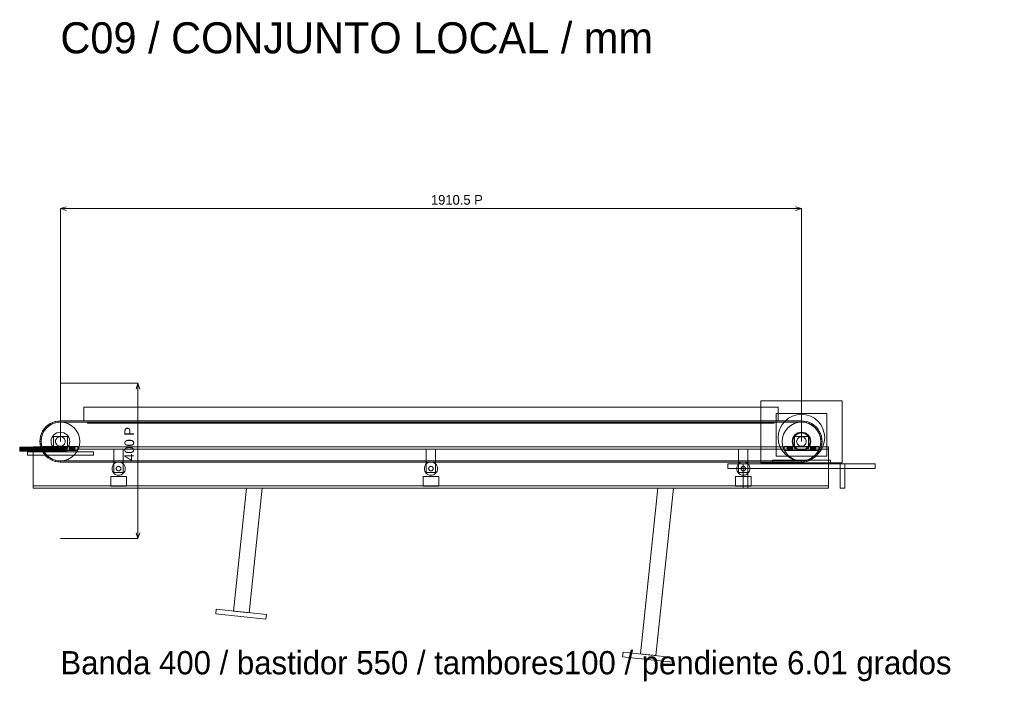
# Model space of a CAD drawing. Header units: millimetres. Extents: x -2233 to 61924, y -68080 to 6847.
# Tile 6 of 256: x -105 to 2433, y -52120 to -50413. Entities that reach past the tile are written whole.
import ezdxf

# ---------------------------------------------------------------- set-up
doc = ezdxf.new("R2010")
doc.units = ezdxf.units.MM
for name, color, linetype, lineweight in [('COTAS_P', 1, 'Continuous', 0), ('R27_C09_CONJUNTO', 7, 'Continuous', 0), ('TEXTOS', 4, 'Continuous', 0)]:
    doc.layers.add(name, color=color, linetype=linetype, lineweight=lineweight)
doc.dimstyles.new('R19_10', dxfattribs={"dimtxt": 25, "dimasz": 15, "dimexe": 15, "dimexo": 8, "dimgap": 10, "dimtad": 1, "dimtih": 1, "dimtoh": 1, "dimdsep": 46, "dimcen": 0.09, "dimadec": 0, "dimazin": 0, "dimtfac": 1, "dimtdec": 4, "dimtofl": 0, "dimtmove": 0, "dimatfit": 3, "dimfxl": 1, "dimtolj": 1, "dimtzin": 0, "dimarcsym": 0})

# ---------------------------------------------------------------- blocks, each defined once
blk = doc.blocks.new('DIM_R27_63')
at = {"layer": 'COTAS_P'}
for p, q in [((0, -50900), (15, -50895.5)), ((0, -51500), (0, -50900)), ((0, -50900), (1910.5, -50900)), ((0, -50900), (15, -50904.5)), ((1910.5, -50900), (1895.5, -50895.5)), ((1910.5, -50900), (1895.5, -50904.5)), ((1910.5, -51500), (1910.5, -50900))]:
    blk.add_line(p, q, dxfattribs=at)
blk.add_text('1910.5 P', height=25, dxfattribs=at).set_placement((955.2, -50890))
blk = doc.blocks.new('DIM_R27_64')
at = {"layer": 'COTAS_P'}
for p, q in [((0, -51350), (200, -51350)), ((200, -51350), (195.5, -51365)), ((200, -51750), (200, -51350)), ((200, -51350), (204.5, -51365)), ((0, -51750), (200, -51750)), ((200, -51750), (195.5, -51735)), ((200, -51750), (204.5, -51735))]:
    blk.add_line(p, q, dxfattribs=at)
blk.add_text('400 P', height=25, rotation=90, dxfattribs=at).set_placement((190, -51550))

msp = doc.modelspace()

# ---------------------------------------------------------------- linework, layer by layer
at = {"layer": 'R27_C09_CONJUNTO'}
for p, q in [((1805.497, -51395), (2015.497, -51395)), ((1805.497, -51395), (1805.497, -51555)), ((2015.497, -51555), (2015.497, -51395)), ((60, -51412), (1850.497, -51412)), ((60, -51412), (60, -51447)), ((1850.497, -51447), (1850.497, -51412)), ((-26.5, -51454.101), (-20.282, -51451.034)), ((-20.282, -51451.034), (-13.717, -51448.806)), ((-19.134, -51453.806), (-20.282, -51451.034)), ((-19.134, -51453.806), (-9.755, -51450.961)), ((-12.941, -51451.704), (-19.134, -51453.806)), ((-13.717, -51448.806), (-6.918, -51447.453)), ((-12.941, -51451.704), (-13.717, -51448.806)), ((-6.526, -51450.428), (-12.941, -51451.704)), ((-9.755, -51450.961), (0, -51450)), ((-6.918, -51447.453), (0, -51447)), ((-6.526, -51450.428), (-6.918, -51447.453)), ((0, -51450), (-6.526, -51450.428)), ((0, -51447), (1910.497, -51447)), ((1910.497, -51447), (0, -51447)), ((0, -51447), (0, -51450)), ((0, -51450), (0, -51447)), ((0, -51450), (1910.497, -51450)), ((1910.497, -51450), (0, -51450)), ((0, -51450), (9.755, -51450.961)), ((9.755, -51450.961), (19.134, -51453.806)), ((60, -51447), (1850.497, -51447)), ((70, -51450), (1840.497, -51450)), ((70, -51450), (70, -51453)), ((70, -51453), (1840.497, -51453)), ((1840.497, -51453), (1840.497, -51450)), ((1845.497, -51428), (1975.497, -51428)), ((1845.497, -51428), (1845.497, -51538)), ((1860.609, -51456.666), (1868.071, -51447.574)), ((1868.071, -51447.574), (1877.163, -51440.112)), ((1877.163, -51440.112), (1887.536, -51434.567)), ((1887.536, -51434.567), (1898.792, -51431.153)), ((1891.363, -51453.806), (1900.743, -51450.961)), ((1898.792, -51431.153), (1910.497, -51430)), ((1900.743, -51450.961), (1910.497, -51450)), ((1910.497, -51430), (1922.203, -51431.153)), ((1910.497, -51450), (1910.497, -51447)), ((1910.497, -51447), (1917.415, -51447.453)), ((1910.497, -51450), (1920.252, -51450.961)), ((1917.024, -51450.428), (1910.497, -51450)), ((1917.024, -51450.428), (1917.415, -51447.453)), ((1923.438, -51451.704), (1917.024, -51450.428)), ((1917.415, -51447.453), (1924.215, -51448.806)), ((1920.252, -51450.961), (1929.631, -51453.806)), ((1922.203, -51431.153), (1933.458, -51434.567)), ((1923.438, -51451.704), (1924.215, -51448.806)), ((1929.631, -51453.806), (1923.438, -51451.704)), ((1924.215, -51448.806), (1930.78, -51451.034)), ((1929.631, -51453.806), (1930.78, -51451.034)), ((1930.78, -51451.034), (1936.997, -51454.101)), ((1933.458, -51434.567), (1943.832, -51440.112)), ((1943.832, -51440.112), (1952.924, -51447.574)), ((1952.924, -51447.574), (1960.385, -51456.666)), ((1975.497, -51538), (1975.497, -51428)), ((-48.966, -51479.718), (-45.899, -51473.5)), ((-46.194, -51480.866), (-41.573, -51472.221)), ((-43.301, -51475), (-46.194, -51480.866)), ((-45.899, -51473.5), (-42.048, -51467.736)), ((-43.301, -51475), (-45.899, -51473.5)), ((-39.668, -51469.562), (-43.301, -51475)), ((-42.048, -51467.736), (-37.477, -51462.523)), ((-39.668, -51469.562), (-42.048, -51467.736)), ((-41.573, -51472.221), (-35.355, -51464.645)), ((-35.355, -51464.645), (-39.668, -51469.562)), ((-37.477, -51462.523), (-32.264, -51457.952)), ((-35.355, -51464.645), (-37.477, -51462.523)), ((-35.355, -51464.645), (-27.779, -51458.427)), ((-30.438, -51460.332), (-35.355, -51464.645)), ((-32.264, -51457.952), (-26.5, -51454.101)), ((-30.438, -51460.332), (-32.264, -51457.952)), ((-25, -51456.699), (-30.438, -51460.332)), ((-27.779, -51458.427), (-19.134, -51453.806)), ((-25, -51456.699), (-26.5, -51454.101)), ((-19.134, -51453.806), (-25, -51456.699)), ((-13.334, -51480.045), (-9.184, -51477.827)), ((-9.184, -51477.827), (-4.682, -51476.461)), ((-4.682, -51476.461), (0, -51476)), ((0, -51476), (-4.682, -51476.461)), ((0, -51476), (4.682, -51476.461)), ((4.682, -51476.461), (0, -51476)), ((4.682, -51476.461), (9.184, -51477.827)), ((9.184, -51477.827), (13.334, -51480.045)), ((19.134, -51453.806), (27.779, -51458.427)), ((27.779, -51458.427), (35.355, -51464.645)), ((35.355, -51464.645), (41.573, -51472.221)), ((41.573, -51472.221), (46.194, -51480.866)), ((1850.497, -51490), (1851.65, -51478.295)), ((1851.65, -51478.295), (1855.065, -51467.039)), ((1855.065, -51467.039), (1860.609, -51456.666)), ((1864.303, -51480.866), (1868.924, -51472.221)), ((1868.924, -51472.221), (1875.142, -51464.645)), ((1875.142, -51464.645), (1882.719, -51458.427)), ((1882.719, -51458.427), (1891.363, -51453.806)), ((1897.164, -51480.045), (1901.313, -51477.827)), ((1901.313, -51477.827), (1905.815, -51476.461)), ((1902.078, -51479.675), (1906.205, -51478.423)), ((1905.815, -51476.461), (1910.497, -51476)), ((1906.205, -51478.423), (1910.497, -51478)), ((1910.497, -51476), (1915.179, -51476.461)), ((1910.497, -51478), (1914.789, -51478.423)), ((1914.789, -51478.423), (1918.916, -51479.675)), ((1915.179, -51476.461), (1919.682, -51477.827)), ((1919.682, -51477.827), (1923.831, -51480.045)), ((1929.631, -51453.806), (1938.276, -51458.427)), ((1935.497, -51456.699), (1929.631, -51453.806)), ((1935.497, -51456.699), (1936.997, -51454.101)), ((1940.935, -51460.332), (1935.497, -51456.699)), ((1936.997, -51454.101), (1942.762, -51457.952)), ((1938.276, -51458.427), (1945.853, -51464.645)), ((1940.935, -51460.332), (1942.762, -51457.952)), ((1945.853, -51464.645), (1940.935, -51460.332)), ((1942.762, -51457.952), (1947.974, -51462.523)), ((1945.853, -51464.645), (1947.974, -51462.523)), ((1945.853, -51464.645), (1952.071, -51472.221)), ((1950.165, -51469.562), (1945.853, -51464.645)), ((1947.974, -51462.523), (1952.545, -51467.736)), ((1950.165, -51469.562), (1952.545, -51467.736)), ((1953.799, -51475), (1950.165, -51469.562)), ((1952.071, -51472.221), (1956.691, -51480.866)), ((1952.545, -51467.736), (1956.397, -51473.5)), ((1953.799, -51475), (1956.397, -51473.5)), ((1956.691, -51480.866), (1953.799, -51475)), ((1956.397, -51473.5), (1959.463, -51479.718)), ((1960.385, -51456.666), (1965.93, -51467.039)), ((1965.93, -51467.039), (1969.344, -51478.295)), ((1969.344, -51478.295), (1970.497, -51490)), ((-53, -51500), (-52.547, -51493.082)), ((-50, -51500), (-53, -51500)), ((-52.547, -51506.918), (-53, -51500)), ((-52.547, -51493.082), (-51.194, -51486.283)), ((-49.572, -51493.474), (-52.547, -51493.082)), ((-51.194, -51486.283), (-48.966, -51479.718)), ((-48.296, -51487.059), (-51.194, -51486.283)), ((-50, -51500), (-49.039, -51490.245)), ((-49.572, -51493.474), (-50, -51500)), ((-49.039, -51509.755), (-50, -51500)), ((-50, -51500), (-49.572, -51506.526)), ((-48.296, -51487.059), (-49.572, -51493.474)), ((-49.039, -51490.245), (-46.194, -51480.866)), ((-46.194, -51480.866), (-48.966, -51479.718)), ((-46.194, -51480.866), (-48.296, -51487.059)), ((-24, -51500), (-23.539, -51495.318)), ((-23.539, -51504.682), (-24, -51500)), ((-23.539, -51495.318), (-22.173, -51490.816)), ((-22.173, -51490.816), (-19.955, -51486.666)), ((-19.955, -51486.666), (-16.971, -51483.029)), ((-18, -51487), (18, -51487)), ((-18, -51487), (-18, -51513)), ((-16.971, -51483.029), (-13.334, -51480.045)), ((-12.5, -51500), (-12.26, -51497.561)), ((-12.26, -51502.439), (-12.5, -51500)), ((-12.26, -51497.561), (-11.548, -51495.216)), ((-11.548, -51504.784), (-12.26, -51502.439)), ((-11.548, -51495.216), (-10.393, -51493.055)), ((-10.393, -51493.055), (-8.839, -51491.161)), ((-8.839, -51491.161), (-6.945, -51489.607)), ((-6.945, -51489.607), (-4.784, -51488.452)), ((-4.784, -51488.452), (-2.439, -51487.74)), ((-2.439, -51487.74), (0, -51487.5)), ((0, -51487.5), (-2.439, -51487.74)), ((0, -51487.5), (2.439, -51487.74)), ((2.439, -51487.74), (0, -51487.5)), ((2.439, -51487.74), (4.784, -51488.452)), ((4.784, -51488.452), (6.945, -51489.607)), ((6.945, -51489.607), (8.839, -51491.161)), ((8.839, -51491.161), (10.393, -51493.055)), ((10.393, -51493.055), (11.548, -51495.216)), ((11.548, -51495.216), (12.26, -51497.561)), ((12.26, -51502.439), (11.548, -51504.784)), ((12.26, -51497.561), (12.5, -51500)), ((12.5, -51500), (12.26, -51502.439)), ((13.334, -51480.045), (16.971, -51483.029)), ((16.971, -51483.029), (19.955, -51486.666)), ((18, -51513), (18, -51487)), ((19.955, -51486.666), (22.173, -51490.816)), ((22.173, -51490.816), (23.539, -51495.318)), ((23.539, -51495.318), (24, -51500)), ((24, -51500), (23.539, -51504.682)), ((46.194, -51480.866), (49.039, -51490.245)), ((49.039, -51490.245), (50, -51500)), ((50, -51500), (49.039, -51509.755)), ((1851.65, -51501.705), (1850.497, -51490)), ((1855.065, -51512.961), (1851.65, -51501.705)), ((1860.497, -51500), (1861.458, -51490.245)), ((1861.458, -51509.755), (1860.497, -51500)), ((1861.458, -51490.245), (1864.303, -51480.866)), ((1886.497, -51500), (1886.958, -51495.318)), ((1886.958, -51504.682), (1886.497, -51500)), ((1886.958, -51495.318), (1888.324, -51490.816)), ((1888.324, -51490.816), (1890.542, -51486.666)), ((1888.497, -51500), (1888.92, -51495.708)), ((1888.92, -51504.292), (1888.497, -51500)), ((1888.92, -51495.708), (1890.172, -51491.581)), ((1890.172, -51491.581), (1892.205, -51487.777)), ((1890.542, -51486.666), (1893.527, -51483.029)), ((1892.205, -51487.777), (1894.941, -51484.444)), ((1892.497, -51487), (1928.497, -51487)), ((1892.497, -51487), (1892.497, -51513)), ((1893.527, -51483.029), (1897.164, -51480.045)), ((1894.941, -51484.444), (1898.275, -51481.708)), ((1897.997, -51500), (1898.238, -51497.561)), ((1898.238, -51502.439), (1897.997, -51500)), ((1898.238, -51497.561), (1898.949, -51495.216)), ((1898.949, -51504.784), (1898.238, -51502.439)), ((1898.275, -51481.708), (1902.078, -51479.675)), ((1898.949, -51495.216), (1900.104, -51493.055)), ((1900.104, -51493.055), (1901.658, -51491.161)), ((1901.658, -51491.161), (1903.553, -51489.607)), ((1903.553, -51489.607), (1905.714, -51488.452)), ((1905.714, -51488.452), (1908.059, -51487.74)), ((1908.059, -51487.74), (1910.497, -51487.5)), ((1910.497, -51487.5), (1912.936, -51487.74)), ((1912.936, -51487.74), (1915.281, -51488.452)), ((1915.281, -51488.452), (1917.442, -51489.607)), ((1917.442, -51489.607), (1919.336, -51491.161)), ((1918.916, -51479.675), (1922.72, -51481.708)), ((1919.336, -51491.161), (1920.891, -51493.055)), ((1920.891, -51493.055), (1922.046, -51495.216)), ((1922.046, -51495.216), (1922.757, -51497.561)), ((1922.757, -51502.439), (1922.046, -51504.784)), ((1922.72, -51481.708), (1926.054, -51484.444)), ((1922.757, -51497.561), (1922.997, -51500)), ((1922.997, -51500), (1922.757, -51502.439)), ((1923.831, -51480.045), (1927.468, -51483.029)), ((1926.054, -51484.444), (1928.79, -51487.777)), ((1927.468, -51483.029), (1930.453, -51486.666)), ((1928.497, -51513), (1928.497, -51487)), ((1928.79, -51487.777), (1930.823, -51491.581)), ((1930.453, -51486.666), (1932.67, -51490.816)), ((1930.823, -51491.581), (1932.075, -51495.708)), ((1932.075, -51495.708), (1932.497, -51500)), ((1932.497, -51500), (1932.075, -51504.292)), ((1932.67, -51490.816), (1934.036, -51495.318)), ((1934.036, -51495.318), (1934.497, -51500)), ((1934.497, -51500), (1934.036, -51504.682)), ((1956.691, -51480.866), (1959.463, -51479.718)), ((1956.691, -51480.866), (1959.537, -51490.245)), ((1958.794, -51487.059), (1956.691, -51480.866)), ((1958.794, -51487.059), (1961.691, -51486.283)), ((1960.07, -51493.474), (1958.794, -51487.059)), ((1959.463, -51479.718), (1961.691, -51486.283)), ((1959.537, -51490.245), (1960.497, -51500)), ((1960.497, -51500), (1959.537, -51509.755)), ((1960.07, -51493.474), (1963.044, -51493.082)), ((1960.497, -51500), (1960.07, -51493.474)), ((1960.07, -51506.526), (1960.497, -51500)), ((1960.497, -51500), (1963.497, -51500)), ((1961.691, -51486.283), (1963.044, -51493.082)), ((1963.044, -51493.082), (1963.497, -51500)), ((1963.497, -51500), (1963.044, -51506.918)), ((1969.344, -51501.705), (1965.93, -51512.961)), ((1970.497, -51490), (1969.344, -51501.705)), ((-105, -51515.096), (-105, -51515)), ((-105, -51515), (15, -51515)), ((-105, -51515.381), (-105, -51515.096)), ((-105, -51515.096), (15, -51515.096)), ((-105, -51515.843), (-105, -51515.381)), ((-105, -51515.381), (15, -51515.381)), ((-105, -51516.464), (-105, -51515.843)), ((-105, -51515.843), (15, -51515.843)), ((-105, -51517.222), (-105, -51516.464)), ((-105, -51516.464), (15, -51516.464)), ((-105, -51518.087), (-105, -51517.222)), ((-105, -51517.222), (15, -51517.222)), ((-105, -51519.025), (-105, -51518.087)), ((-105, -51518.087), (15, -51518.087)), ((-105, -51520), (-105, -51519.025)), ((-105, -51519.025), (15, -51519.025)), ((-105, -51520.975), (-105, -51520)), ((15, -51520), (-105, -51520)), ((-105, -51520.975), (-105, -51521.913)), ((-105, -51520.975), (15, -51520.975)), ((-105, -51521.913), (-105, -51522.778)), ((-105, -51521.913), (15, -51521.913)), ((-105, -51522.778), (-105, -51523.536)), ((-105, -51522.778), (15, -51522.778)), ((-105, -51523.536), (-105, -51524.157)), ((-105, -51523.536), (15, -51523.536)), ((-105, -51524.157), (-105, -51524.619)), ((-105, -51524.157), (15, -51524.157)), ((-105, -51524.619), (-105, -51524.904)), ((-105, -51524.619), (15, -51524.619)), ((-105, -51524.904), (-105, -51525)), ((-105, -51524.904), (15, -51524.904)), ((-105, -51525), (15, -51525)), ((-85, -51527), (85, -51527)), ((-85, -51527), (-85, -51535)), ((-70, -51514), (1980.497, -51514)), ((-70, -51514), (-70, -51620)), ((-70, -51514), (-70, -51520)), ((-70, -51520), (1980.497, -51520)), ((-49.572, -51506.526), (-52.547, -51506.918)), ((-51.194, -51513.717), (-52.547, -51506.918)), ((-48.296, -51512.941), (-51.194, -51513.717)), ((-48.966, -51520.282), (-51.194, -51513.717)), ((-49.572, -51506.526), (-48.296, -51512.941)), ((-46.194, -51519.134), (-49.039, -51509.755)), ((-46.194, -51519.134), (-48.966, -51520.282)), ((-45.899, -51526.5), (-48.966, -51520.282)), ((-48.296, -51512.941), (-46.194, -51519.134)), ((-41.573, -51527.779), (-46.194, -51519.134)), ((-46.194, -51519.134), (-43.301, -51525)), ((-43.301, -51525), (-45.899, -51526.5)), ((-42.048, -51532.264), (-45.899, -51526.5)), ((-45, -51513), (45, -51513)), ((-45, -51513), (-45, -51523)), ((-45, -51523), (45, -51523)), ((-43.301, -51525), (-39.668, -51530.438)), ((-35.355, -51535.355), (-41.573, -51527.779)), ((-37, -51513.077), (-37, -51513)), ((-37, -51513), (-23, -51513)), ((-37, -51513.304), (-37, -51513.077)), ((-37, -51513.077), (-23, -51513.077)), ((-37, -51513.674), (-37, -51513.304)), ((-37, -51513.304), (-23, -51513.304)), ((-37, -51514.172), (-37, -51513.674)), ((-37, -51513.674), (-23, -51513.674)), ((-37, -51514.778), (-37, -51514.172)), ((-37, -51514.172), (-23, -51514.172)), ((-37, -51515.469), (-37, -51514.778)), ((-37, -51514.778), (-23, -51514.778)), ((-37, -51516.22), (-37, -51515.469)), ((-37, -51515.469), (-23, -51515.469)), ((-37, -51517), (-37, -51516.22)), ((-37, -51516.22), (-23, -51516.22)), ((-37, -51517.78), (-37, -51517)), ((-23, -51517), (-37, -51517)), ((-37, -51517.78), (-37, -51518.531)), ((-37, -51517.78), (-23, -51517.78)), ((-37, -51518.531), (-37, -51519.222)), ((-37, -51518.531), (-23, -51518.531)), ((-37, -51519.222), (-37, -51519.828)), ((-37, -51519.222), (-23, -51519.222)), ((-37, -51519.828), (-37, -51520.326)), ((-37, -51519.828), (-23, -51519.828)), ((-37, -51520.326), (-37, -51520.696)), ((-37, -51520.326), (-23, -51520.326)), ((-37, -51520.696), (-37, -51520.923)), ((-37, -51520.696), (-23, -51520.696)), ((-37, -51520.923), (-37, -51521)), ((-37, -51520.923), (-23, -51520.923)), ((-37, -51521), (-23, -51521)), ((-22.173, -51509.184), (-23.539, -51504.682)), ((-23, -51513.077), (-23, -51513)), ((-23, -51513.304), (-23, -51513.077)), ((-23, -51513.674), (-23, -51513.304)), ((-23, -51514.172), (-23, -51513.674)), ((-23, -51514.778), (-23, -51514.172)), ((-23, -51515.469), (-23, -51514.778)), ((-23, -51516.22), (-23, -51515.469)), ((-23, -51517), (-23, -51516.22)), ((-23, -51517), (-23, -51517.78)), ((-23, -51517.78), (-23, -51518.531)), ((-23, -51518.531), (-23, -51519.222)), ((-23, -51519.222), (-23, -51519.828)), ((-23, -51519.828), (-23, -51520.326)), ((-23, -51520.326), (-23, -51520.696)), ((-23, -51520.696), (-23, -51520.923)), ((-23, -51520.923), (-23, -51521)), ((-19.955, -51513.334), (-22.173, -51509.184)), ((-16.971, -51516.971), (-19.955, -51513.334)), ((-18, -51513), (18, -51513)), ((-13.334, -51519.955), (-16.971, -51516.971)), ((-9.184, -51522.173), (-13.334, -51519.955)), ((-10.393, -51506.945), (-11.548, -51504.784)), ((-8.839, -51508.839), (-10.393, -51506.945)), ((-4.682, -51523.539), (-9.184, -51522.173)), ((-6.945, -51510.393), (-8.839, -51508.839)), ((-4.784, -51511.548), (-6.945, -51510.393)), ((-2.439, -51512.26), (-4.784, -51511.548)), ((0, -51524), (-4.682, -51523.539)), ((-4.682, -51523.539), (0, -51524)), ((0, -51512.5), (-2.439, -51512.26)), ((-2.439, -51512.26), (0, -51512.5)), ((2.439, -51512.26), (0, -51512.5)), ((0, -51512.5), (2.439, -51512.26)), ((4.682, -51523.539), (0, -51524)), ((0, -51524), (4.682, -51523.539)), ((4.784, -51511.548), (2.439, -51512.26)), ((9.184, -51522.173), (4.682, -51523.539)), ((6.945, -51510.393), (4.784, -51511.548)), ((8.839, -51508.839), (6.945, -51510.393)), ((10.393, -51506.945), (8.839, -51508.839)), ((13.334, -51519.955), (9.184, -51522.173)), ((11.548, -51504.784), (10.393, -51506.945)), ((16.971, -51516.971), (13.334, -51519.955)), ((15, -51515.096), (15, -51515)), ((15, -51515.381), (15, -51515.096)), ((15, -51515.843), (15, -51515.381)), ((15, -51516.464), (15, -51515.843)), ((15, -51517.222), (15, -51516.464)), ((15, -51518.087), (15, -51517.222)), ((15, -51519.025), (15, -51518.087)), ((15, -51520), (15, -51519.025)), ((15, -51520), (15, -51520.975)), ((15, -51520.975), (15, -51521.913)), ((15, -51521.913), (15, -51522.778)), ((15, -51522.778), (15, -51523.536)), ((15, -51523.536), (15, -51524.157)), ((15, -51524.157), (15, -51524.619)), ((15, -51524.619), (15, -51524.904)), ((15, -51524.904), (15, -51525)), ((19.955, -51513.334), (16.971, -51516.971)), ((22.173, -51509.184), (19.955, -51513.334)), ((23.539, -51504.682), (22.173, -51509.184)), ((23, -51513.077), (23, -51513)), ((23, -51513), (37, -51513)), ((23, -51513.304), (23, -51513.077)), ((23, -51513.077), (37, -51513.077)), ((23, -51513.674), (23, -51513.304)), ((23, -51513.304), (37, -51513.304)), ((23, -51514.172), (23, -51513.674)), ((23, -51513.674), (37, -51513.674)), ((23, -51514.778), (23, -51514.172)), ((23, -51514.172), (37, -51514.172)), ((23, -51515.469), (23, -51514.778)), ((23, -51514.778), (37, -51514.778)), ((23, -51516.22), (23, -51515.469)), ((23, -51515.469), (37, -51515.469)), ((23, -51517), (23, -51516.22)), ((23, -51516.22), (37, -51516.22)), ((23, -51517.78), (23, -51517)), ((37, -51517), (23, -51517)), ((23, -51517.78), (23, -51518.531)), ((23, -51517.78), (37, -51517.78)), ((23, -51518.531), (23, -51519.222)), ((23, -51518.531), (37, -51518.531)), ((23, -51519.222), (23, -51519.828)), ((23, -51519.222), (37, -51519.222)), ((23, -51519.828), (23, -51520.326)), ((23, -51519.828), (37, -51519.828)), ((23, -51520.326), (23, -51520.696)), ((23, -51520.326), (37, -51520.326)), ((23, -51520.696), (23, -51520.923)), ((23, -51520.696), (37, -51520.696)), ((23, -51520.923), (23, -51521)), ((23, -51520.923), (37, -51520.923)), ((23, -51521), (37, -51521)), ((41.573, -51527.779), (35.355, -51535.355)), ((37, -51513.077), (37, -51513)), ((37, -51513.304), (37, -51513.077)), ((37, -51513.674), (37, -51513.304)), ((37, -51514.172), (37, -51513.674)), ((37, -51514.778), (37, -51514.172)), ((37, -51515.469), (37, -51514.778)), ((37, -51516.22), (37, -51515.469)), ((37, -51517), (37, -51516.22)), ((37, -51517), (37, -51517.78)), ((37, -51517.78), (37, -51518.531)), ((37, -51518.531), (37, -51519.222)), ((37, -51519.222), (37, -51519.828)), ((37, -51519.828), (37, -51520.326)), ((37, -51520.326), (37, -51520.696)), ((37, -51520.696), (37, -51520.923)), ((37, -51520.923), (37, -51521)), ((46.194, -51519.134), (41.573, -51527.779)), ((45, -51523), (45, -51513)), ((49.039, -51509.755), (46.194, -51519.134)), ((85, -51535), (85, -51527)), ((138, -51520), (162, -51520)), ((138, -51520), (138, -51580)), ((162, -51580), (162, -51520)), ((943.249, -51520), (967.249, -51520)), ((943.249, -51520), (943.249, -51580)), ((967.249, -51580), (967.249, -51520)), ((1748.497, -51520), (1772.497, -51520)), ((1748.497, -51520), (1748.497, -51580)), ((1772.497, -51580), (1772.497, -51520)), ((1860.609, -51523.334), (1855.065, -51512.961)), ((1868.071, -51532.426), (1860.609, -51523.334)), ((1864.303, -51519.134), (1861.458, -51509.755)), ((1868.924, -51527.779), (1864.303, -51519.134)), ((1865.497, -51513), (1955.497, -51513)), ((1865.497, -51513), (1865.497, -51523)), ((1865.497, -51523), (1955.497, -51523)), ((1875.142, -51535.355), (1868.924, -51527.779)), ((1873.497, -51513.077), (1873.497, -51513)), ((1873.497, -51513), (1887.497, -51513)), ((1873.497, -51513.304), (1873.497, -51513.077)), ((1873.497, -51513.077), (1887.497, -51513.077)), ((1873.497, -51513.674), (1873.497, -51513.304)), ((1873.497, -51513.304), (1887.497, -51513.304)), ((1873.497, -51514.172), (1873.497, -51513.674)), ((1873.497, -51513.674), (1887.497, -51513.674)), ((1873.497, -51514.778), (1873.497, -51514.172)), ((1873.497, -51514.172), (1887.497, -51514.172)), ((1873.497, -51515.469), (1873.497, -51514.778)), ((1873.497, -51514.778), (1887.497, -51514.778)), ((1873.497, -51516.22), (1873.497, -51515.469)), ((1873.497, -51515.469), (1887.497, -51515.469)), ((1873.497, -51517), (1873.497, -51516.22)), ((1873.497, -51516.22), (1887.497, -51516.22)), ((1873.497, -51517.78), (1873.497, -51517)), ((1887.497, -51517), (1873.497, -51517)), ((1873.497, -51517.78), (1873.497, -51518.531)), ((1873.497, -51517.78), (1887.497, -51517.78)), ((1873.497, -51518.531), (1873.497, -51519.222)), ((1873.497, -51518.531), (1887.497, -51518.531)), ((1873.497, -51519.222), (1873.497, -51519.828)), ((1873.497, -51519.222), (1887.497, -51519.222)), ((1873.497, -51519.828), (1873.497, -51520.326)), ((1873.497, -51519.828), (1887.497, -51519.828)), ((1873.497, -51520.326), (1873.497, -51520.696)), ((1873.497, -51520.326), (1887.497, -51520.326)), ((1873.497, -51520.696), (1873.497, -51520.923)), ((1873.497, -51520.696), (1887.497, -51520.696)), ((1873.497, -51520.923), (1873.497, -51521)), ((1873.497, -51520.923), (1887.497, -51520.923)), ((1873.497, -51521), (1887.497, -51521)), ((1888.324, -51509.184), (1886.958, -51504.682)), ((1887.497, -51513.077), (1887.497, -51513)), ((1887.497, -51513.304), (1887.497, -51513.077)), ((1887.497, -51513.674), (1887.497, -51513.304)), ((1887.497, -51514.172), (1887.497, -51513.674)), ((1887.497, -51514.778), (1887.497, -51514.172)), ((1887.497, -51515.469), (1887.497, -51514.778)), ((1887.497, -51516.22), (1887.497, -51515.469)), ((1887.497, -51517), (1887.497, -51516.22)), ((1887.497, -51517), (1887.497, -51517.78)), ((1887.497, -51517.78), (1887.497, -51518.531)), ((1887.497, -51518.531), (1887.497, -51519.222)), ((1887.497, -51519.222), (1887.497, -51519.828)), ((1887.497, -51519.828), (1887.497, -51520.326)), ((1887.497, -51520.326), (1887.497, -51520.696)), ((1887.497, -51520.696), (1887.497, -51520.923)), ((1887.497, -51520.923), (1887.497, -51521)), ((1890.542, -51513.334), (1888.324, -51509.184)), ((1890.172, -51508.419), (1888.92, -51504.292)), ((1892.205, -51512.223), (1890.172, -51508.419)), ((1893.527, -51516.971), (1890.542, -51513.334)), ((1894.941, -51515.556), (1892.205, -51512.223)), ((1892.497, -51513), (1928.497, -51513)), ((1897.164, -51519.955), (1893.527, -51516.971)), ((1898.275, -51518.292), (1894.941, -51515.556)), ((1901.313, -51522.173), (1897.164, -51519.955)), ((1902.078, -51520.325), (1898.275, -51518.292)), ((1900.104, -51506.945), (1898.949, -51504.784)), ((1901.658, -51508.839), (1900.104, -51506.945)), ((1905.815, -51523.539), (1901.313, -51522.173)), ((1903.553, -51510.393), (1901.658, -51508.839)), ((1906.205, -51521.577), (1902.078, -51520.325)), ((1905.714, -51511.548), (1903.553, -51510.393)), ((1908.059, -51512.26), (1905.714, -51511.548)), ((1910.497, -51524), (1905.815, -51523.539)), ((1910.497, -51522), (1906.205, -51521.577)), ((1910.497, -51512.5), (1908.059, -51512.26)), ((1912.936, -51512.26), (1910.497, -51512.5)), ((1914.789, -51521.577), (1910.497, -51522)), ((1915.179, -51523.539), (1910.497, -51524)), ((1915.281, -51511.548), (1912.936, -51512.26)), ((1918.916, -51520.325), (1914.789, -51521.577)), ((1919.682, -51522.173), (1915.179, -51523.539)), ((1917.442, -51510.393), (1915.281, -51511.548)), ((1919.336, -51508.839), (1917.442, -51510.393)), ((1922.72, -51518.292), (1918.916, -51520.325)), ((1920.891, -51506.945), (1919.336, -51508.839)), ((1923.831, -51519.955), (1919.682, -51522.173)), ((1922.046, -51504.784), (1920.891, -51506.945)), ((1926.054, -51515.556), (1922.72, -51518.292)), ((1927.468, -51516.971), (1923.831, -51519.955)), ((1928.79, -51512.223), (1926.054, -51515.556)), ((1930.453, -51513.334), (1927.468, -51516.971)), ((1930.823, -51508.419), (1928.79, -51512.223)), ((1932.67, -51509.184), (1930.453, -51513.334)), ((1932.075, -51504.292), (1930.823, -51508.419)), ((1934.036, -51504.682), (1932.67, -51509.184)), ((1933.497, -51513.077), (1933.497, -51513)), ((1933.497, -51513), (1947.497, -51513)), ((1933.497, -51513.304), (1933.497, -51513.077)), ((1933.497, -51513.077), (1947.497, -51513.077)), ((1933.497, -51513.674), (1933.497, -51513.304)), ((1933.497, -51513.304), (1947.497, -51513.304)), ((1933.497, -51514.172), (1933.497, -51513.674)), ((1933.497, -51513.674), (1947.497, -51513.674)), ((1933.497, -51514.778), (1933.497, -51514.172)), ((1933.497, -51514.172), (1947.497, -51514.172)), ((1933.497, -51515.469), (1933.497, -51514.778)), ((1933.497, -51514.778), (1947.497, -51514.778)), ((1933.497, -51516.22), (1933.497, -51515.469)), ((1933.497, -51515.469), (1947.497, -51515.469)), ((1933.497, -51517), (1933.497, -51516.22)), ((1933.497, -51516.22), (1947.497, -51516.22)), ((1933.497, -51517.78), (1933.497, -51517)), ((1947.497, -51517), (1933.497, -51517)), ((1933.497, -51517.78), (1933.497, -51518.531)), ((1933.497, -51517.78), (1947.497, -51517.78)), ((1933.497, -51518.531), (1933.497, -51519.222)), ((1933.497, -51518.531), (1947.497, -51518.531)), ((1933.497, -51519.222), (1933.497, -51519.828)), ((1933.497, -51519.222), (1947.497, -51519.222)), ((1933.497, -51519.828), (1933.497, -51520.326)), ((1933.497, -51519.828), (1947.497, -51519.828)), ((1933.497, -51520.326), (1933.497, -51520.696)), ((1933.497, -51520.326), (1947.497, -51520.326)), ((1933.497, -51520.696), (1933.497, -51520.923)), ((1933.497, -51520.696), (1947.497, -51520.696)), ((1933.497, -51520.923), (1933.497, -51521)), ((1933.497, -51520.923), (1947.497, -51520.923)), ((1933.497, -51521), (1947.497, -51521)), ((1952.071, -51527.779), (1945.853, -51535.355)), ((1947.497, -51513.077), (1947.497, -51513)), ((1947.497, -51513.304), (1947.497, -51513.077)), ((1947.497, -51513.674), (1947.497, -51513.304)), ((1947.497, -51514.172), (1947.497, -51513.674)), ((1947.497, -51514.778), (1947.497, -51514.172)), ((1947.497, -51515.469), (1947.497, -51514.778)), ((1947.497, -51516.22), (1947.497, -51515.469)), ((1947.497, -51517), (1947.497, -51516.22)), ((1947.497, -51517), (1947.497, -51517.78)), ((1947.497, -51517.78), (1947.497, -51518.531)), ((1947.497, -51518.531), (1947.497, -51519.222)), ((1947.497, -51519.222), (1947.497, -51519.828)), ((1947.497, -51519.828), (1947.497, -51520.326)), ((1947.497, -51520.326), (1947.497, -51520.696)), ((1947.497, -51520.696), (1947.497, -51520.923)), ((1947.497, -51520.923), (1947.497, -51521)), ((1950.165, -51530.438), (1953.799, -51525)), ((1956.691, -51519.134), (1952.071, -51527.779)), ((1956.397, -51526.5), (1952.545, -51532.264)), ((1960.385, -51523.334), (1952.924, -51532.426)), ((1953.799, -51525), (1956.691, -51519.134)), ((1953.799, -51525), (1956.397, -51526.5)), ((1955.497, -51523), (1955.497, -51513)), ((1959.463, -51520.282), (1956.397, -51526.5)), ((1959.537, -51509.755), (1956.691, -51519.134)), ((1956.691, -51519.134), (1958.794, -51512.941)), ((1956.691, -51519.134), (1959.463, -51520.282)), ((1958.794, -51512.941), (1960.07, -51506.526)), ((1958.794, -51512.941), (1961.691, -51513.717)), ((1961.691, -51513.717), (1959.463, -51520.282)), ((1960.07, -51506.526), (1963.044, -51506.918)), ((1965.93, -51512.961), (1960.385, -51523.334)), ((1963.044, -51506.918), (1961.691, -51513.717)), ((1980.497, -51620), (1980.497, -51514)), ((1980.497, -51520), (1980.497, -51514)), ((-85, -51535), (85, -51535)), ((-39.668, -51530.438), (-42.048, -51532.264)), ((-37.477, -51537.477), (-42.048, -51532.264)), ((-39.668, -51530.438), (-35.355, -51535.355)), ((-35.355, -51535.355), (-37.477, -51537.477)), ((-32.264, -51542.048), (-37.477, -51537.477)), ((-27.779, -51541.573), (-35.355, -51535.355)), ((-35.355, -51535.355), (-30.438, -51539.668)), ((-30.438, -51539.668), (-32.264, -51542.048)), ((-26.5, -51545.899), (-32.264, -51542.048)), ((-30.438, -51539.668), (-25, -51543.301)), ((-19.134, -51546.194), (-27.779, -51541.573)), ((-25, -51543.301), (-26.5, -51545.899)), ((-20.282, -51548.966), (-26.5, -51545.899)), ((-25, -51543.301), (-19.134, -51546.194)), ((-19.134, -51546.194), (-20.282, -51548.966)), ((-13.717, -51551.194), (-20.282, -51548.966)), ((-9.755, -51549.039), (-19.134, -51546.194)), ((-19.134, -51546.194), (-12.941, -51548.296)), ((-12.941, -51548.296), (-13.717, -51551.194)), ((-6.918, -51552.547), (-13.717, -51551.194)), ((-12.941, -51548.296), (-6.526, -51549.572)), ((0, -51550), (-9.755, -51549.039)), ((-6.526, -51549.572), (-6.918, -51552.547)), ((0, -51553), (-6.918, -51552.547)), ((-6.526, -51549.572), (0, -51550)), ((9.755, -51549.039), (0, -51550)), ((0, -51550), (1910.497, -51550)), ((1910.497, -51550), (0, -51550)), ((0, -51550), (0, -51553)), ((0, -51553), (0, -51550)), ((0, -51553), (1910.497, -51553)), ((1910.497, -51553), (0, -51553)), ((19.134, -51546.194), (9.755, -51549.039)), ((27.779, -51541.573), (19.134, -51546.194)), ((35.355, -51535.355), (27.779, -51541.573)), ((140.555, -51555.865), (143.494, -51554.294)), ((143.494, -51554.294), (146.683, -51553.327)), ((146.683, -51553.327), (150, -51553)), ((150, -51553), (153.317, -51553.327)), ((153.317, -51553.327), (156.506, -51554.294)), ((156.506, -51554.294), (159.445, -51555.865)), ((945.804, -51555.865), (948.743, -51554.294)), ((948.743, -51554.294), (951.932, -51553.327)), ((951.932, -51553.327), (955.249, -51553)), ((955.249, -51553), (958.565, -51553.327)), ((958.565, -51553.327), (961.754, -51554.294)), ((961.754, -51554.294), (964.693, -51555.865)), ((1751.053, -51555.865), (1753.992, -51554.294)), ((1753.992, -51554.294), (1757.181, -51553.327)), ((1757.181, -51553.327), (1760.497, -51553)), ((1760.497, -51553), (1763.814, -51553.327)), ((1763.814, -51553.327), (1767.003, -51554.294)), ((1767.003, -51554.294), (1769.942, -51555.865)), ((1835.497, -51548), (1985.497, -51548)), ((1835.497, -51548), (1835.497, -51558)), ((1845.497, -51538), (1975.497, -51538)), ((1877.163, -51539.888), (1868.071, -51532.426)), ((1882.719, -51541.573), (1875.142, -51535.355)), ((1887.536, -51545.433), (1877.163, -51539.888)), ((1891.363, -51546.194), (1882.719, -51541.573)), ((1898.792, -51548.847), (1887.536, -51545.433)), ((1900.743, -51549.039), (1891.363, -51546.194)), ((1910.497, -51550), (1898.792, -51548.847)), ((1910.497, -51550), (1900.743, -51549.039)), ((1922.203, -51548.847), (1910.497, -51550)), ((1920.252, -51549.039), (1910.497, -51550)), ((1910.497, -51550), (1917.024, -51549.572)), ((1910.497, -51553), (1910.497, -51550)), ((1917.415, -51552.547), (1910.497, -51553)), ((1917.024, -51549.572), (1923.438, -51548.296)), ((1917.024, -51549.572), (1917.415, -51552.547)), ((1924.215, -51551.194), (1917.415, -51552.547)), ((1929.631, -51546.194), (1920.252, -51549.039)), ((1933.458, -51545.433), (1922.203, -51548.847)), ((1923.438, -51548.296), (1929.631, -51546.194)), ((1923.438, -51548.296), (1924.215, -51551.194)), ((1930.78, -51548.966), (1924.215, -51551.194)), ((1938.276, -51541.573), (1929.631, -51546.194)), ((1929.631, -51546.194), (1935.497, -51543.301)), ((1929.631, -51546.194), (1930.78, -51548.966)), ((1936.997, -51545.899), (1930.78, -51548.966)), ((1943.832, -51539.888), (1933.458, -51545.433)), ((1935.497, -51543.301), (1940.935, -51539.668)), ((1935.497, -51543.301), (1936.997, -51545.899)), ((1942.762, -51542.048), (1936.997, -51545.899)), ((1945.853, -51535.355), (1938.276, -51541.573)), ((1940.935, -51539.668), (1945.853, -51535.355)), ((1940.935, -51539.668), (1942.762, -51542.048)), ((1947.974, -51537.477), (1942.762, -51542.048)), ((1952.924, -51532.426), (1943.832, -51539.888)), ((1945.853, -51535.355), (1950.165, -51530.438)), ((1945.853, -51535.355), (1947.974, -51537.477)), ((1952.545, -51532.264), (1947.974, -51537.477)), ((1950.165, -51530.438), (1952.545, -51532.264)), ((1985.497, -51558), (1985.497, -51548)), ((133, -51570), (133.327, -51566.683)), ((133.327, -51573.317), (133, -51570)), ((133.327, -51566.683), (134.294, -51563.494)), ((134.294, -51576.506), (133.327, -51573.317)), ((134.294, -51563.494), (135.865, -51560.555)), ((135.865, -51579.445), (134.294, -51576.506)), ((135.865, -51560.555), (137.979, -51557.979)), ((137.979, -51582.021), (135.865, -51579.445)), ((137.979, -51557.979), (140.555, -51555.865)), ((138, -51580), (162, -51580)), ((144, -51570), (144.115, -51568.829)), ((144.115, -51571.171), (144, -51570)), ((144.115, -51568.829), (144.457, -51567.704)), ((144.457, -51572.296), (144.115, -51571.171)), ((144.457, -51567.704), (145.011, -51566.667)), ((145.011, -51573.333), (144.457, -51572.296)), ((145.011, -51566.667), (145.757, -51565.757)), ((145.757, -51574.243), (145.011, -51573.333)), ((145.757, -51565.757), (146.667, -51565.011)), ((146.667, -51574.989), (145.757, -51574.243)), ((146.667, -51565.011), (147.704, -51564.457)), ((147.704, -51575.543), (146.667, -51574.989)), ((147.704, -51564.457), (148.829, -51564.115)), ((148.829, -51575.885), (147.704, -51575.543)), ((148.829, -51564.115), (150, -51564)), ((150, -51576), (148.829, -51575.885)), ((150, -51564), (151.171, -51564.115)), ((151.171, -51575.885), (150, -51576)), ((151.171, -51564.115), (152.296, -51564.457)), ((152.296, -51575.543), (151.171, -51575.885)), ((152.296, -51564.457), (153.333, -51565.011)), ((153.333, -51574.989), (152.296, -51575.543)), ((153.333, -51565.011), (154.243, -51565.757)), ((154.243, -51574.243), (153.333, -51574.989)), ((154.243, -51565.757), (154.989, -51566.667)), ((154.989, -51573.333), (154.243, -51574.243)), ((154.989, -51566.667), (155.543, -51567.704)), ((155.543, -51572.296), (154.989, -51573.333)), ((155.543, -51567.704), (155.885, -51568.829)), ((155.885, -51571.171), (155.543, -51572.296)), ((155.885, -51568.829), (156, -51570)), ((156, -51570), (155.885, -51571.171)), ((159.445, -51555.865), (162.021, -51557.979)), ((162.021, -51557.979), (164.135, -51560.555)), ((164.135, -51579.445), (162.021, -51582.021)), ((164.135, -51560.555), (165.706, -51563.494)), ((165.706, -51576.506), (164.135, -51579.445)), ((165.706, -51563.494), (166.673, -51566.683)), ((166.673, -51573.317), (165.706, -51576.506)), ((166.673, -51566.683), (167, -51570)), ((167, -51570), (166.673, -51573.317)), ((938.249, -51570), (938.575, -51566.683)), ((938.575, -51573.317), (938.249, -51570)), ((938.575, -51566.683), (939.543, -51563.494)), ((939.543, -51576.506), (938.575, -51573.317)), ((939.543, -51563.494), (941.114, -51560.555)), ((941.114, -51579.445), (939.543, -51576.506)), ((941.114, -51560.555), (943.228, -51557.979)), ((943.228, -51582.021), (941.114, -51579.445)), ((943.228, -51557.979), (945.804, -51555.865)), ((943.249, -51580), (967.249, -51580)), ((949.249, -51570), (949.364, -51568.829)), ((949.364, -51571.171), (949.249, -51570)), ((949.364, -51568.829), (949.705, -51567.704)), ((949.705, -51572.296), (949.364, -51571.171)), ((949.705, -51567.704), (950.26, -51566.667)), ((950.26, -51573.333), (949.705, -51572.296)), ((950.26, -51566.667), (951.006, -51565.757)), ((951.006, -51574.243), (950.26, -51573.333)), ((951.006, -51565.757), (951.915, -51565.011)), ((951.915, -51574.989), (951.006, -51574.243)), ((951.915, -51565.011), (952.953, -51564.457)), ((952.953, -51575.543), (951.915, -51574.989)), ((952.953, -51564.457), (954.078, -51564.115)), ((954.078, -51575.885), (952.953, -51575.543)), ((954.078, -51564.115), (955.249, -51564)), ((955.249, -51576), (954.078, -51575.885)), ((955.249, -51564), (956.419, -51564.115)), ((956.419, -51575.885), (955.249, -51576)), ((956.419, -51564.115), (957.545, -51564.457)), ((957.545, -51575.543), (956.419, -51575.885)), ((957.545, -51564.457), (958.582, -51565.011)), ((958.582, -51574.989), (957.545, -51575.543)), ((958.582, -51565.011), (959.491, -51565.757)), ((959.491, -51574.243), (958.582, -51574.989)), ((959.491, -51565.757), (960.237, -51566.667)), ((960.237, -51573.333), (959.491, -51574.243)), ((960.237, -51566.667), (960.792, -51567.704)), ((960.792, -51572.296), (960.237, -51573.333)), ((960.792, -51567.704), (961.133, -51568.829)), ((961.133, -51571.171), (960.792, -51572.296)), ((961.133, -51568.829), (961.249, -51570)), ((961.249, -51570), (961.133, -51571.171)), ((964.693, -51555.865), (967.269, -51557.979)), ((967.269, -51557.979), (969.384, -51560.555)), ((969.384, -51579.445), (967.269, -51582.021)), ((969.384, -51560.555), (970.955, -51563.494)), ((970.955, -51576.506), (969.384, -51579.445)), ((970.955, -51563.494), (971.922, -51566.683)), ((971.922, -51573.317), (970.955, -51576.506)), ((971.922, -51566.683), (972.249, -51570)), ((972.249, -51570), (971.922, -51573.317)), ((1720.497, -51558), (2100.497, -51558)), ((1720.497, -51558), (1720.497, -51570)), ((1720.497, -51570), (2100.497, -51570)), ((1743.497, -51570), (1743.824, -51566.683)), ((1743.824, -51573.317), (1743.497, -51570)), ((1743.824, -51566.683), (1744.791, -51563.494)), ((1744.791, -51576.506), (1743.824, -51573.317)), ((1744.791, -51563.494), (1746.362, -51560.555)), ((1746.362, -51579.445), (1744.791, -51576.506)), ((1746.362, -51560.555), (1748.477, -51557.979)), ((1748.477, -51582.021), (1746.362, -51579.445)), ((1748.477, -51557.979), (1751.053, -51555.865)), ((1748.497, -51580), (1772.497, -51580)), ((1754.497, -51570), (1754.613, -51568.829)), ((1754.613, -51571.171), (1754.497, -51570)), ((1754.613, -51568.829), (1754.954, -51567.704)), ((1754.954, -51572.296), (1754.613, -51571.171)), ((1754.954, -51567.704), (1755.508, -51566.667)), ((1755.508, -51573.333), (1754.954, -51572.296)), ((1755.508, -51566.667), (1756.255, -51565.757)), ((1756.255, -51574.243), (1755.508, -51573.333)), ((1756.255, -51565.757), (1757.164, -51565.011)), ((1757.164, -51574.989), (1756.255, -51574.243)), ((1757.164, -51565.011), (1758.201, -51564.457)), ((1758.201, -51575.543), (1757.164, -51574.989)), ((1758.201, -51564.457), (1759.327, -51564.115)), ((1759.327, -51575.885), (1758.201, -51575.543)), ((1759.327, -51564.115), (1760.497, -51564)), ((1760.497, -51576), (1759.327, -51575.885)), ((1760.497, -51558), (1772.497, -51558)), ((1760.497, -51558), (1760.497, -51620)), ((1760.497, -51564), (1761.668, -51564.115)), ((1761.668, -51575.885), (1760.497, -51576)), ((1761.668, -51564.115), (1762.793, -51564.457)), ((1762.793, -51575.543), (1761.668, -51575.885)), ((1762.793, -51564.457), (1763.831, -51565.011)), ((1763.831, -51574.989), (1762.793, -51575.543)), ((1763.831, -51565.011), (1764.74, -51565.757)), ((1764.74, -51574.243), (1763.831, -51574.989)), ((1764.74, -51565.757), (1765.486, -51566.667)), ((1765.486, -51573.333), (1764.74, -51574.243)), ((1765.486, -51566.667), (1766.041, -51567.704)), ((1766.041, -51572.296), (1765.486, -51573.333)), ((1766.041, -51567.704), (1766.382, -51568.829)), ((1766.382, -51571.171), (1766.041, -51572.296)), ((1766.382, -51568.829), (1766.497, -51570)), ((1766.497, -51570), (1766.382, -51571.171)), ((1769.942, -51555.865), (1772.518, -51557.979)), ((1772.497, -51620), (1772.497, -51558)), ((1772.518, -51557.979), (1774.632, -51560.555)), ((1774.632, -51579.445), (1772.518, -51582.021)), ((1774.632, -51560.555), (1776.203, -51563.494)), ((1776.203, -51576.506), (1774.632, -51579.445)), ((1776.203, -51563.494), (1777.171, -51566.683)), ((1777.171, -51573.317), (1776.203, -51576.506)), ((1777.171, -51566.683), (1777.497, -51570)), ((1777.497, -51570), (1777.171, -51573.317)), ((1805.497, -51555), (2015.497, -51555)), ((1835.497, -51558), (1985.497, -51558)), ((2010.497, -51558), (2022.497, -51558)), ((2010.497, -51558), (2010.497, -51620)), ((2022.497, -51620), (2022.497, -51558)), ((2100.497, -51570), (2100.497, -51558)), ((130, -51590), (170, -51590)), ((130, -51590), (130, -51615)), ((140.555, -51584.135), (137.979, -51582.021)), ((143.494, -51585.706), (140.555, -51584.135)), ((146.683, -51586.673), (143.494, -51585.706)), ((150, -51587), (146.683, -51586.673)), ((153.317, -51586.673), (150, -51587)), ((156.506, -51585.706), (153.317, -51586.673)), ((159.445, -51584.135), (156.506, -51585.706)), ((162.021, -51582.021), (159.445, -51584.135)), ((170, -51615), (170, -51590)), ((935.249, -51590), (975.249, -51590)), ((935.249, -51590), (935.249, -51615)), ((945.804, -51584.135), (943.228, -51582.021)), ((948.743, -51585.706), (945.804, -51584.135)), ((951.932, -51586.673), (948.743, -51585.706)), ((955.249, -51587), (951.932, -51586.673)), ((958.565, -51586.673), (955.249, -51587)), ((961.754, -51585.706), (958.565, -51586.673)), ((964.693, -51584.135), (961.754, -51585.706)), ((967.269, -51582.021), (964.693, -51584.135)), ((975.249, -51615), (975.249, -51590)), ((1740.497, -51590), (1780.497, -51590)), ((1740.497, -51590), (1740.497, -51615)), ((1751.053, -51584.135), (1748.477, -51582.021)), ((1753.992, -51585.706), (1751.053, -51584.135)), ((1757.181, -51586.673), (1753.992, -51585.706)), ((1760.497, -51587), (1757.181, -51586.673)), ((1763.814, -51586.673), (1760.497, -51587)), ((1767.003, -51585.706), (1763.814, -51586.673)), ((1769.942, -51584.135), (1767.003, -51585.706)), ((1772.518, -51582.021), (1769.942, -51584.135)), ((1780.497, -51615), (1780.497, -51590)), ((-70, -51614), (1980.497, -51614)), ((-70, -51614), (-70, -51620)), ((-70, -51620), (1980.497, -51620)), ((130, -51615), (170, -51615)), ((446.506, -51937.144), (479.89, -51620)), ((479.89, -51620), (520.11, -51620)), ((486.286, -51941.332), (520.11, -51620)), ((935.249, -51615), (975.249, -51615)), ((1495.381, -52047.552), (1540.387, -51620)), ((1535.162, -52051.74), (1580.608, -51620)), ((1540.387, -51620), (1580.608, -51620)), ((1740.497, -51615), (1780.497, -51615)), ((1760.497, -51620), (1772.497, -51620)), ((1980.497, -51620), (1980.497, -51614)), ((2010.497, -51620), (2022.497, -51620)), ((400.497, -51944.368), (401.753, -51932.433)), ((401.753, -51932.433), (531.039, -51946.042)), ((400.497, -51944.368), (529.783, -51957.977)), ((446.506, -51937.144), (486.286, -51941.332)), ((529.783, -51957.977), (531.039, -51946.042)), ((1449.372, -52054.775), (1450.629, -52042.841)), ((1449.372, -52054.775), (1578.658, -52068.384)), ((1450.629, -52042.841), (1579.914, -52056.45)), ((1495.381, -52047.552), (1535.162, -52051.74)), ((1578.658, -52068.384), (1579.914, -52056.45))]:
    msp.add_line(p, q, dxfattribs=at)

# ---------------------------------------------------------------- texts
at = {"layer": 'TEXTOS'}
for s, height, p in [('C09 / CONJUNTO LOCAL / mm', 80, (0, -50500)), ('Banda 400 / bastidor 550 / tambores100 / pendiente 6.01 grados', 60, (0, -52100))]:
    msp.add_text(s, height=height, dxfattribs=at).set_placement(p)

# ---------------------------------------------------------------- dimensions: what is measured, and where the dimension line sits
at = {"layer": 'COTAS_P'}
for p1, p2, distance, picture, middle in [((0, -51500), (1910.497, -51500), 600, 'DIM_R27_63', (955.249, -50900)), ((0, -51750), (0, -51350), -200, 'DIM_R27_64', (200, -51550))]:
    dim = msp.add_aligned_dim(p1=p1, p2=p2, distance=distance, text='<> P', dimstyle='R19_10', dxfattribs=at)
    dim.commit()
    dim.dimension.update_dxf_attribs({"geometry": picture, "text_midpoint": middle})

doc.saveas('drawing.dxf')
